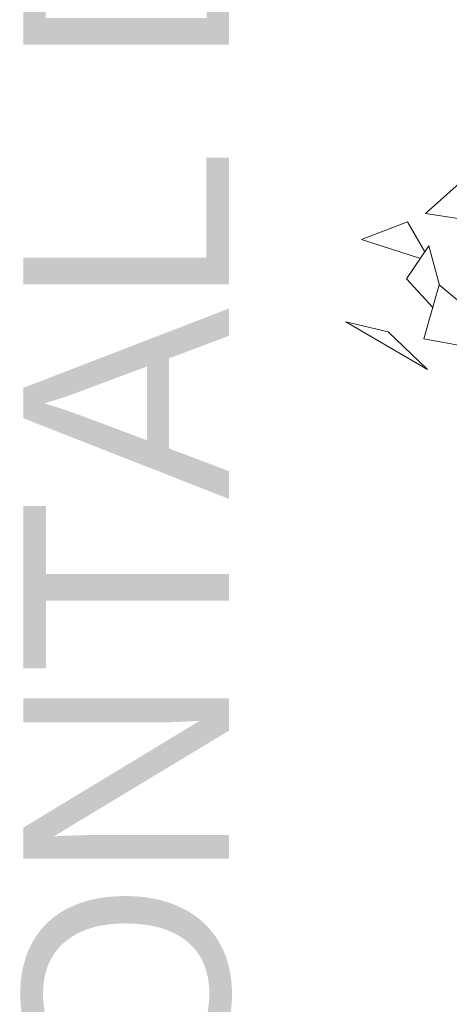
# Model space of a CAD drawing. Header units: millimetres. Extents: x -14485 to 13127, y -18923 to 3272.
# Tile 23 of 119: x 9576 to 9726, y 2298 to 2642. Entities that reach past the tile are written whole.
import ezdxf

# ---------------------------------------------------------------- set-up
doc = ezdxf.new("R2010")
doc.units = ezdxf.units.MM
doc.layers.add('G-ANNO-TEXT', color=7, linetype='Continuous', lineweight=9)
doc.layers.add('G-IMPT', color=7, linetype='Continuous', lineweight=5)
doc.styles.add('Arial_3', font='arial.ttf', dxfattribs={"height": 72})

# ---------------------------------------------------------------- blocks, each defined once
blk = doc.blocks.new('ÁRVORES ORNAMENTAIS - Pequeno e Médio Porte - Ipê-roxo-2865575-CORTE_CALÇADA')
at = {"layer": 'G-IMPT', "color": 253, "true_color": 0xaaaaaa}
for p, q in [((5998.91, 2593.94), (5977.24, 2574.6)), ((6000.3, 2571.16), (5977.24, 2574.6)), ((5971.04, 2571.65), (5954.86, 2565.53)), ((5971.04, 2571.65), (5977.1, 2561.21)), ((5975.53, 2558.91), (5954.86, 2565.53)), ((5970.64, 2551.73), (5978.51, 2563.28)), ((5978.51, 2563.28), (5982.25, 2549.52)), ((5970.64, 2551.73), (5979.83, 2541.67)), ((5976.75, 2530.73), (5982.09, 2549.66)), ((5982.09, 2549.66), (6001.63, 2533.15)), ((5978.05, 2519.96), (5949.46, 2536.67)), ((5964.19, 2533.21), (5949.46, 2536.67)), ((5978.05, 2519.96), (5964.19, 2533.21)), ((5976.75, 2530.73), (6000.17, 2526.38))]:
    blk.add_line(p, q, dxfattribs=at)

msp = doc.modelspace()

# ---------------------------------------------------------------- block references
at = {"layer": 'G-IMPT', "color": 253, "true_color": 0xaaaaaa}
msp.add_blockref('ÁRVORES ORNAMENTAIS - Pequeno e Médio Porte - Ipê-roxo-2865575-CORTE_CALÇADA', (3740.319, 0), dxfattribs=at)

# ---------------------------------------------------------------- texts
at = {"layer": 'G-ANNO-TEXT', "insert": (9576.855, 1776.074), "char_height": 72, "width": 1678.73363, "attachment_point": 1, "rotation": 90, "style": 'Arial_3'}
msp.add_mtext('LIMITE FRONTAL DO LOTE', dxfattribs=at)

doc.saveas('drawing.dxf')
